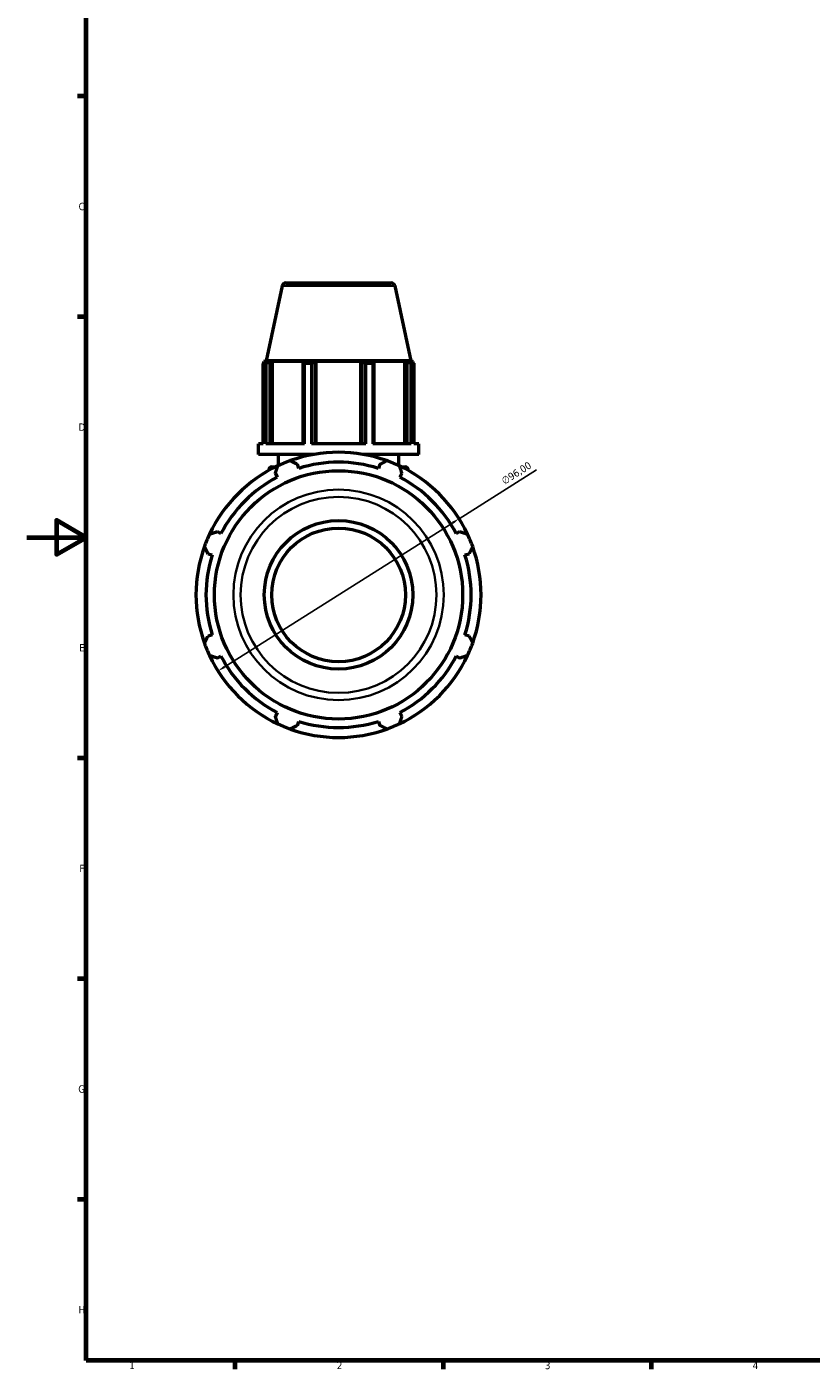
# Model space of a CAD drawing. Header units: millimetres. Extents: x 0 to 1020, y 0 to 938.
# Tile 1 of 9: x 0 to 264, y 17 to 469. Entities that reach past the tile are written whole.
import ezdxf

# ---------------------------------------------------------------- set-up
doc = ezdxf.new("R2010")
doc.units = ezdxf.units.MM
for name, color, linetype, lineweight in [('Border (ISO)', 7, 'Continuous', 70), ('Dimension (ISO)', 7, 'Continuous', 25), ('Visible (ISO)', 7, 'Continuous', 50), ('Visible Narrow (ISO)', 7, 'Continuous', 35)]:
    doc.layers.add(name, color=color, linetype=linetype, lineweight=lineweight)
doc.styles.add('Note Text (ISO)', font='tahoma.ttf')
doc.dimstyles.new('Default (ISO)', dxfattribs={"dimtxt": 2.5, "dimasz": 2.5, "dimexe": 3.175, "dimexo": 0, "dimgap": 0.762, "dimtad": 1, "dimrnd": 1e-08, "dimzin": 0, "dimtxsty": 'Note Text (ISO)', "dimcen": 0.09, "dimdle": 10, "dimclrd": 256, "dimclre": 256, "dimclrt": 232, "dimazin": 0, "dimtfac": 1.40208, "dimtmove": 0, "dimatfit": 3, "dimfxl": 1, "dimtolj": 1, "dimtzin": 0, "dimlwd": -1, "dimlwe": -1, "dimarcsym": 0})

# ---------------------------------------------------------------- blocks, each defined once
blk = doc.blocks.new('Borders Default Border')
at = {"layer": 'Border (ISO)'}
for p, q in [((20, 445.5), (17.1, 445.5)), ((20, 371.25), (17.1, 371.25)), ((20, 222.75), (17.1, 222.75)), ((20, 148.5), (17.1, 148.5)), ((20, 74.25), (17.1, 74.25)), ((70.08, 20), (70.08, 17.1)), ((140.17, 20), (140.17, 17.1)), ((210.25, 20), (210.25, 17.1))]:
    blk.add_line(p, q, dxfattribs=at)
at = {"layer": 'Border (ISO)', "flags": 128}
for points in [[(20, 20), (20, 574), (821, 574), (821, 20), (20, 20)], [(0, 297), (20, 297), (10, 302.77), (10, 291.23), (20, 297)]]:
    blk.add_lwpolyline(points, dxfattribs=at)
at = {"layer": 'Border (ISO)', "color": 232, "true_color": 0xca0064, "char_height": 2.5, "attachment_point": 7, "style": 'Note Text (ISO)'}
for s, insert in [('C', (17.43, 407.08)), ('D', (17.43, 332.88)), ('E', (17.64, 258.63)), ('F', (17.7, 184.38)), ('G', (17.31, 110.08)), ('H', (17.44, 35.88)), ('1', (34.48, 17.1)), ('2', (104.37, 17.1)), ('3', (174.43, 17.05)), ('4', (244.42, 17.1))]:
    blk.add_mtext(s, dxfattribs=dict(at, insert=insert))
blk = doc.blocks.new('*D16')
at = {"layer": 'Defpoints', "color": 0, "transparency": 16777216}
for p in [(145.55, 303.3), (64.37, 252.05)]:
    blk.add_point(p, dxfattribs=at)
at = {"layer": 'Dimension (ISO)', "transparency": 16777216}
for p, q in [((145.55, 303.3), (171.57, 319.73)), ((66.48, 253.39), (143.43, 301.97))]:
    blk.add_line(p, q, dxfattribs=at)
blk.add_arc((104.96, 277.68), 48, 28.4752, 109.792, dxfattribs=at)
for points in [[(143.21, 302.32), (143.66, 301.61), (145.55, 303.3)], [(66.26, 253.74), (66.71, 253.04), (64.37, 252.05)]]:
    blk.add_solid(points, dxfattribs=at)
at = {"layer": 'Dimension (ISO)', "color": 232, "true_color": 0xca0064, "transparency": 16777216, "insert": (159.51, 316.82), "char_height": 2.5, "attachment_point": 1, "rotation": 32.2651, "style": 'Note Text (ISO)'}
blk.add_mtext('\\A1;∅96,00', dxfattribs=at)

msp = doc.modelspace()

# ---------------------------------------------------------------- linework, layer by layer
at = {"layer": 'Visible (ISO)'}
for p, q in [((85.998, 381.687), (80.629, 356.427)), ((87.221, 382.677), (122.696, 382.677)), ((123.919, 381.687), (129.288, 356.427)), ((79.553, 328.527), (79.553, 355.56)), ((80.53, 355.56), (79.553, 355.56)), ((80.629, 356.427), (79.849, 356.174)), ((81.011, 356.174), (79.849, 356.174)), ((79.849, 355.713), (79.849, 356.174)), ((81.011, 356.174), (80.238, 355.911)), ((80.53, 355.56), (80.53, 328.527)), ((129.288, 356.427), (80.629, 356.427)), ((81.967, 355.911), (82.686, 356.174)), ((81.967, 328.527), (81.967, 355.911)), ((82.686, 328.527), (82.686, 356.174)), ((93.364, 356.174), (82.686, 356.174)), ((93.364, 356.174), (92.99, 355.911)), ((92.99, 355.911), (92.99, 328.527)), ((93.459, 328.527), (93.459, 355.56)), ((95.816, 355.56), (93.459, 355.56)), ((95.816, 355.56), (95.816, 328.527)), ((97.164, 355.911), (97.408, 356.174)), ((97.164, 328.527), (97.164, 355.911)), ((97.408, 328.527), (97.408, 356.174)), ((112.509, 356.174), (97.408, 356.174)), ((112.509, 328.527), (112.509, 356.174)), ((112.509, 356.174), (112.753, 355.911)), ((112.753, 355.911), (112.753, 328.527)), ((114.101, 328.527), (114.101, 355.56)), ((116.458, 355.56), (114.101, 355.56)), ((116.458, 355.56), (116.458, 328.527)), ((116.927, 355.911), (116.553, 356.174)), ((127.231, 356.174), (116.553, 356.174)), ((116.927, 328.527), (116.927, 355.911)), ((127.231, 328.527), (127.231, 356.174)), ((127.231, 356.174), (127.95, 355.911)), ((127.95, 355.911), (127.95, 328.527)), ((129.679, 355.911), (128.906, 356.174)), ((130.069, 356.174), (128.906, 356.174)), ((129.288, 356.427), (130.069, 356.174)), ((129.387, 328.527), (129.387, 355.56)), ((130.364, 355.56), (129.387, 355.56)), ((130.069, 355.713), (130.069, 356.174)), ((130.364, 355.56), (130.364, 328.527)), ((79.553, 328.527), (77.959, 328.527)), ((77.959, 324.927), (77.959, 328.527)), ((93.459, 328.527), (80.53, 328.527)), ((114.101, 328.527), (95.816, 328.527)), ((129.387, 328.527), (116.458, 328.527)), ((131.959, 328.527), (130.364, 328.527)), ((131.959, 324.927), (131.959, 328.527)), ((96.506, 324.927), (77.959, 324.927)), ((84.709, 321.197), (84.709, 324.927)), ((91.535, 320.251), (91.102, 321.625)), ((131.959, 324.927), (113.411, 324.927)), ((118.815, 321.625), (118.382, 320.251)), ((125.209, 321.197), (125.209, 324.927)), ((81.469, 319.537), (81.469, 319.727)), ((82.469, 320.727), (83.729, 320.727)), ((83.681, 318.551), (84.346, 317.274)), ((125.571, 317.274), (126.236, 318.551)), ((126.188, 320.727), (127.449, 320.727)), ((128.449, 319.537), (128.449, 319.727)), ((65.362, 298.29), (64.085, 298.955)), ((145.832, 298.955), (144.555, 298.29)), ((61.011, 291.534), (62.385, 291.101)), ((147.532, 291.101), (148.906, 291.534)), ((62.385, 264.254), (61.011, 263.821)), ((148.906, 263.821), (147.532, 264.254)), ((64.085, 256.4), (65.362, 257.065)), ((144.555, 257.065), (145.832, 256.4)), ((84.346, 238.081), (83.681, 236.804)), ((91.102, 233.73), (91.535, 235.103)), ((118.382, 235.103), (118.815, 233.73)), ((126.236, 236.804), (125.571, 238.081))]:
    msp.add_line(p, q, dxfattribs=at)
for radius in [41.785, 25, 22.5]:
    msp.add_circle((104.959, 277.677), radius, dxfattribs=at)
for centre, radius, start, end in [((87.221, 381.427), 1.25, 90, 168), ((122.696, 381.427), 1.25, 12, 90), ((104.959, 277.677), 48, 70.20802, 109.79198), ((104.959, 277.677), 48, 115.20802, 154.79198), ((104.959, 277.677), 48, 109.79198, 115.20802), ((104.959, 277.677), 44.64, 72.5, 107.5), ((104.959, 277.677), 48, 64.79198, 70.20802), ((104.959, 277.677), 48, 25.20802, 64.79198), ((104.959, 277.677), 44.64, 117.5, 152.5), ((82.469, 319.727), 1, 90, 180), ((104.959, 277.677), 44.64, 27.5, 62.5), ((127.449, 319.727), 1, 0, 90), ((104.959, 277.677), 48, 160.20802, 199.79198), ((104.959, 277.677), 48, 154.79198, 160.20802), ((104.959, 277.677), 48, 19.79198, 25.20802), ((104.959, 277.677), 48, 340.20802, 19.79198), ((104.959, 277.677), 44.64, 162.5, 197.5), ((104.959, 277.677), 44.64, 342.5, 17.5), ((104.959, 277.677), 48, 199.79198, 205.20802), ((104.959, 277.677), 48, 334.79198, 340.20802), ((104.959, 277.677), 48, 205.20802, 244.79198), ((104.959, 277.677), 44.64, 207.5, 242.5), ((104.959, 277.677), 48, 295.20802, 334.79198), ((104.959, 277.677), 44.64, 297.5, 332.5), ((104.959, 277.677), 44.64, 252.5, 287.5), ((104.959, 277.677), 48, 244.79198, 250.20802), ((104.959, 277.677), 48, 250.20802, 289.79198), ((104.959, 277.677), 48, 289.79198, 295.20802)]:
    msp.add_arc(centre, radius, start, end, dxfattribs=at)
for points, weights in [([(79.553, 355.56), (79.903, 355.742), (80.238, 355.911)], [1, 1.0010789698, 1.00134101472]), ([(81.967, 355.911), (81.263, 355.742), (80.53, 355.56)], [1.00134101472, 1.0010789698, 1]), ([(93.459, 355.56), (93.22, 355.742), (92.99, 355.911)], [1, 1.0010789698, 1.00134101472]), ([(97.164, 355.911), (96.504, 355.742), (95.816, 355.56)], [1.00134101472, 1.0010789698, 1]), ([(114.101, 355.56), (113.413, 355.742), (112.753, 355.911)], [1, 1.0010789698, 1.00134101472]), ([(116.927, 355.911), (116.697, 355.742), (116.458, 355.56)], [1.00134101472, 1.0010789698, 1]), ([(129.387, 355.56), (128.654, 355.742), (127.95, 355.911)], [1, 1.0010789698, 1.00134101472]), ([(129.679, 355.911), (130.014, 355.742), (130.364, 355.56)], [1.00134101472, 1.0010789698, 1]), ([(83.681, 318.551), (84.09, 319.802), (84.515, 321.106)], [1.00212123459, 1.00146890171, 1]), ([(88.705, 322.842), (89.928, 322.221), (91.102, 321.625)], [1, 1.00146890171, 1.00212123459]), ([(118.815, 321.625), (119.989, 322.221), (121.212, 322.842)], [1.00212123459, 1.00146890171, 1]), ([(125.402, 321.106), (125.827, 319.802), (126.236, 318.551)], [1, 1.00146890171, 1.00212123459]), ([(61.53, 298.121), (62.833, 298.546), (64.085, 298.955)], [1, 1.00146890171, 1.00212123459]), ([(145.832, 298.955), (147.084, 298.546), (148.387, 298.121)], [1.00212123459, 1.00146890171, 1]), ([(61.011, 291.534), (60.415, 292.708), (59.794, 293.93)], [1.00212123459, 1.00146890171, 1]), ([(150.123, 293.93), (149.502, 292.708), (148.906, 291.534)], [1, 1.00146890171, 1.00212123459]), ([(59.794, 261.424), (60.415, 262.647), (61.011, 263.821)], [1, 1.00146890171, 1.00212123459]), ([(148.906, 263.821), (149.502, 262.647), (150.123, 261.424)], [1.00212123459, 1.00146890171, 1]), ([(64.085, 256.4), (62.833, 256.808), (61.53, 257.234)], [1.00212123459, 1.00146890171, 1]), ([(148.387, 257.234), (147.084, 256.808), (145.832, 256.4)], [1, 1.00146890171, 1.00212123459]), ([(84.515, 234.249), (84.09, 235.552), (83.681, 236.804)], [1, 1.00146890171, 1.00212123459]), ([(126.236, 236.804), (125.827, 235.552), (125.402, 234.249)], [1.00212123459, 1.00146890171, 1]), ([(91.102, 233.73), (89.928, 233.134), (88.705, 232.513)], [1.00212123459, 1.00146890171, 1]), ([(121.212, 232.513), (119.989, 233.134), (118.815, 233.73)], [1, 1.00146890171, 1.00212123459])]:
    msp.add_rational_spline(points, weights, degree=2, dxfattribs=at)
at = {"layer": 'Visible Narrow (ISO)'}
for p, q in [((123.686, 381.687), (86.232, 381.687)), ((81.778, 319.727), (81.469, 319.727)), ((128.448, 319.727), (128.139, 319.727))]:
    msp.add_line(p, q, dxfattribs=at)
for radius in [35.421, 32.976]:
    msp.add_circle((104.959, 277.677), radius, dxfattribs=at)

# ---------------------------------------------------------------- block references
msp.add_blockref('Borders Default Border', (0, 0))

# ---------------------------------------------------------------- dimensions: what is measured, and where the dimension line sits
at = {"layer": 'Dimension (ISO)'}
dim = msp.add_diameter_dim_2p(p1=(64.37, 252.053), p2=(145.547, 303.302), dimstyle='Default (ISO)', override={"dimdec": 2, "dimlfac": 1, "dimtp": 0, "dimtm": 0, "dimtdec": 2, "dimatfit": 2}, dxfattribs=at)
dim.commit()
dim.dimension.update_dxf_attribs({"geometry": '*D16', "text_midpoint": (166.278, 316.39), "dimtype": 163})

doc.saveas('drawing.dxf')
